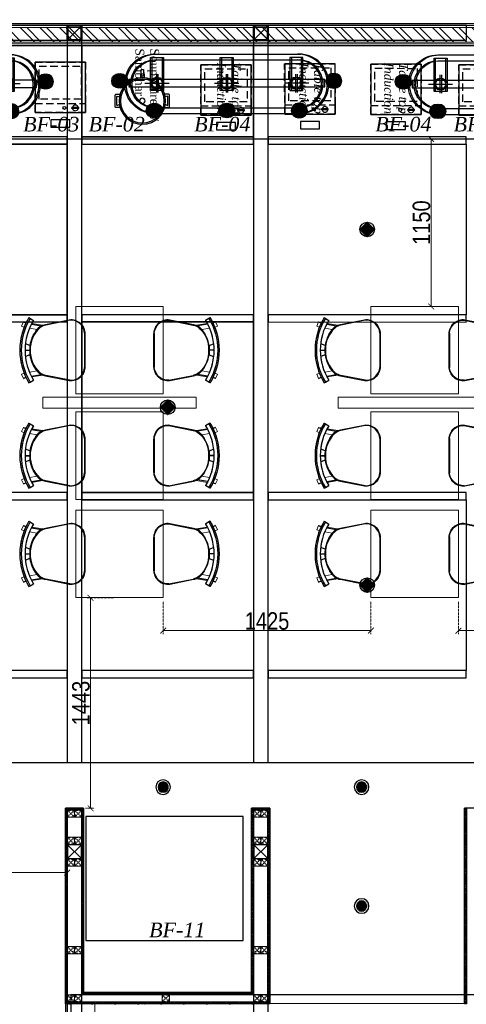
# Model space of a CAD drawing. Header units: millimetres. Extents: x -106827 to 92813, y -35754 to 7831.
# Tile 103 of 150: x -15377 to -12314, y -24677 to -17923. Entities that reach past the tile are written whole.
import ezdxf
from ezdxf.xclip import XClip

# ---------------------------------------------------------------- set-up
doc = ezdxf.new("R2010")
doc.units = ezdxf.units.MM
doc.header["$XCLIPFRAME"] = 2
doc.header["$PDMODE"] = 35
for name, pattern in [('General Arrangement Plan$0$( Hidden )', [0.375, 0.25, -0.125]), ('General Arrangement Plan$1$.5', [2, 0.5, -0.5, 0.5, -0.5]), ('General Arrangement Plan$1$CORES & SETBACK$0$HIDDEN', [0.375, 0.25, -0.125]), ('General Arrangement Plan$1$DASHED', [0.75, 0.5, -0.25])]:
    doc.linetypes.add(name, pattern=pattern)
for name, color, linetype in [('Ceiling Lights', 40, 'Continuous'), ('General Arrangement Plan$1$12-ply', 160, 'Continuous'), ('General Arrangement Plan$1$Equipment', 5, 'Continuous'), ('General Arrangement Plan$1$Equipment Name', 7, 'Continuous'), ('General Arrangement Plan$1$ID-LOOSE2', 8, 'Continuous'), ('IFF-35 HEAVY', 100, 'Continuous'), ('M-HVAC-INSULATION', 7, 'Continuous')]:
    doc.layers.add(name, color=color, linetype=linetype)
for name, color, linetype, lineweight in [('General Arrangement Plan$0$DIM', 7, 'Continuous', 13), ('General Arrangement Plan$0$TEXT', 7, 'Continuous', 5), ('General Arrangement Plan$1$01_WALL-INTERNAL', 250, 'Continuous', 13), ('General Arrangement Plan$1$A-HATCH', 15, 'Continuous', 0), ('General Arrangement Plan$1$A-PARTITION', 23, 'Continuous', 9), ('General Arrangement Plan$1$Finishes', 5, 'Continuous', 13), ('General Arrangement Plan$1$FURN', 252, 'Continuous', 5), ('General Arrangement Plan$1$MEI- EXISTING WALLS', 1, 'Continuous', 15), ('General Arrangement Plan$1$WALL NEW', 6, 'Continuous', 13)]:
    doc.layers.add(name, color=color, linetype=linetype, lineweight=lineweight)
doc.layers.add('General Arrangement Plan$1$MS', color=7, linetype='Continuous', lineweight=0, true_color=0x3c5977)
doc.styles.add('General Arrangement Plan$1$Standard', font='ARIALN.TTF')
doc.styles.add('General Arrangement Plan$1$style 2', font='arial.ttf', dxfattribs={"height": 25})
doc.styles.add('General Arrangement Plan$1$style12', font='BOOKOSI.TTF')
doc.dimstyles.new('General Arrangement Plan$1$TFS-Dim', dxfattribs={"dimtxt": 120, "dimasz": 40, "dimexe": 25, "dimexo": 25, "dimgap": 4.5, "dimtad": 1, "dimdec": 0, "dimzin": 0, "dimdsep": 46, "dimtxsty": 'General Arrangement Plan$1$Standard', "dimblk": 'General Arrangement Plan$1$_ArchTick', "dimcen": 0.09, "dimdle": 2, "dimclrd": 256, "dimclre": 8, "dimadec": 0, "dimazin": 0, "dimtfac": 1, "dimtdec": 0, "dimtofl": 0, "dimtmove": 1, "dimatfit": 3, "dimfxl": 1, "dimtolj": 1, "dimtzin": 0, "dimlwd": -1, "dimlwe": -1, "dimarcsym": 0})

# ---------------------------------------------------------------- blocks, each defined once
blk = doc.blocks.new('General Arrangement Plan$1$A$C6bc40300')
at = {"layer": 'General Arrangement Plan$1$Equipment'}
blk.add_line((-106.3, 143.5, 0), (-82.2, 157.9, 0), dxfattribs=at)
at = {"layer": 'General Arrangement Plan$1$Equipment', "elevation": 0}
blk.add_lwpolyline([(-1.6, 166.6), (9.6, 166.4), (13.7, 207.8, 0.435736), (10.5, 211.4), (-0.2, 211.6, 0.435736), (-3.6, 208.2)], format="xyb", close=True, dxfattribs=at)
blk.add_lwpolyline([(-94.8, 125.3), (-95.2, 125), (-108.3, 146.9, -0.414214), (-107.4, 150.5), (-87.8, 162.2, -0.414214), (-84.2, 161.3), (-71.3, 139.9)], format="xyb", dxfattribs=at)
at = {"layer": 'General Arrangement Plan$1$Equipment'}
for points in [[(-2.4, 183.9), (-6.6, 184), (-7.3, 156.9)], [(14.9, 156.3), (15.5, 183.5), (11.3, 183.6)]]:
    blk.add_lwpolyline(points, dxfattribs=at)
for points in [[(-151.5, -41.3), (-178.5, -40.6, -0.414214), (-183.7, -35.2), (-181.8, 44, -0.414214), (-176.4, 49.2), (-149.3, 48.5)], [(-155.7, -20.5), (-169.4, -26.5, -0.546975), (-173.1, -24), (-171.7, 32.8, -0.484342), (-168.4, 35.3), (-153.8, 31.5)], [(149.3, -48.5), (176.4, -49.2, 0.414214), (181.8, -44), (183.7, 35.2, 0.414214), (178.5, 40.6), (151.5, 41.3)], [(154.5, -28), (167.9, -34.6, 0.546975), (171.7, -32.3), (173.1, 24.5, 0.484342), (169.9, 27.1), (155.2, 24)]]:
    blk.add_lwpolyline(points, format="xyb", dxfattribs=at)
for radius in [157, 18.5]:
    blk.add_circle((0, 0), radius, dxfattribs=at)
at = {"layer": 'General Arrangement Plan$1$Equipment', "color": 252}
blk.add_circle((0, 0), 148.1, dxfattribs=at)
blk = doc.blocks.new('General Arrangement Plan$1$A$C39a67eb1')
at = {"layer": 'General Arrangement Plan$1$Equipment'}
for p, q in [((-312.4, 45.3), (-312.4, 90.7)), ((-312.4, 90.7), (-305.7, 90.7)), ((-305.7, 48.9), (-305.7, 90.7)), ((-305.7, 45.3), (-305.7, 90.7)), ((-312.4, 45.3), (-305.7, 45.3))]:
    blk.add_line(p, q, dxfattribs=at)
at = {"layer": 'General Arrangement Plan$1$Equipment', "linetype": 'General Arrangement Plan$1$DASHED', "ltscale": 100}
for points in [[(-340, -0.4), (-340, 339.6), (0, 340), (0, 0)], [(-340, -0.4), (-340, 339.6), (-278.7, 339.7), (-278.7, -0.3)], [(-250.8, 27.6), (-250.8, 311.8), (-27.8, 312.1), (-27.9, 27.8)]]:
    blk.add_lwpolyline(points, close=True, dxfattribs=at)
at = {"layer": 'General Arrangement Plan$1$Equipment'}
blk.add_lwpolyline([(0, -0.4), (0, 339.6), (-340, 339.6), (-340, -0.4)], close=True, dxfattribs=at)
blk.add_circle((-309.1, 141.3), 10.2, dxfattribs=at)
for start, end in [(100.1366, 259.96482), (280.1366, 79.96482)]:
    blk.add_arc((-309.1, 68), 19.1, start, end, dxfattribs=at)
blk = doc.blocks.new('General Arrangement Plan$1$A$C14e96dd0')
at = {"layer": 'General Arrangement Plan$1$Equipment'}
blk.add_lwpolyline([(-234, 50), (-106, 50), (-106, 100), (-234, 100)], close=True, dxfattribs=at)
at = {"layer": 'General Arrangement Plan$1$Equipment', "rotation": 270}
blk.add_blockref('General Arrangement Plan$1$A$C39a67eb1', (-339.6, -340), dxfattribs=at)
blk = doc.blocks.new('General Arrangement Plan$1$_ArchTick')
at = {"color": 0, "linetype": 'ByBlock', "const_width": 0.15}
blk.add_lwpolyline([(-0.5, -0.5), (0.5, 0.5)], dxfattribs=at)
blk = doc.blocks.new('*D259')
at = {"layer": 'Defpoints', "color": 0}
for p in [(6521.7, 7594.6), (6281, 6151.3), (6340.6, 6151.3)]:
    blk.add_point(p, dxfattribs=at)
at = {"layer": 'General Arrangement Plan$0$DIM', "color": 8, "linetype": 'General Arrangement Plan$0$( Hidden )'}
for p, q in [((6496.7, 7594.6), (6315.6, 7594.6)), ((6306, 6151.3), (6365.6, 6151.3))]:
    blk.add_line(p, q, dxfattribs=at)
at = {"layer": 'General Arrangement Plan$0$DIM', "color": 8}
blk.add_line((6340.6, 7596.6), (6340.6, 6149.3), dxfattribs=at)
at = {"layer": 'General Arrangement Plan$0$DIM', "color": 8, "xscale": 40, "yscale": 40, "zscale": 40}
for p, rotation in [((6340.6, 7594.6), 90), ((6340.6, 6151.3), 270)]:
    blk.add_blockref('General Arrangement Plan$1$_ArchTick', p, dxfattribs=dict(at, rotation=rotation))
at = {"layer": 'General Arrangement Plan$0$DIM', "color": 0, "insert": (6274.9, 6873), "char_height": 120, "attachment_point": 5, "rotation": 90, "style": 'General Arrangement Plan$1$Standard'}
blk.add_mtext('\\A1;1443', dxfattribs=at)
blk = doc.blocks.new('*D260')
at = {"layer": 'Defpoints', "color": 0}
for p in [(6838.7, 7596.6), (8263.7, 7596.6), (8263.7, 7369.8)]:
    blk.add_point(p, dxfattribs=at)
at = {"layer": 'General Arrangement Plan$0$DIM', "color": 8, "linetype": 'General Arrangement Plan$0$( Hidden )'}
for p, q in [((6838.7, 7571.6), (6838.7, 7344.8)), ((8263.7, 7571.6), (8263.7, 7344.8))]:
    blk.add_line(p, q, dxfattribs=at)
at = {"layer": 'General Arrangement Plan$0$DIM', "color": 8}
blk.add_line((6836.7, 7369.8), (8265.7, 7369.8), dxfattribs=at)
at = {"layer": 'General Arrangement Plan$0$DIM', "color": 8, "xscale": 40, "yscale": 40, "zscale": 40, "rotation": 180}
blk.add_blockref('General Arrangement Plan$1$_ArchTick', (6838.7, 7369.8), dxfattribs=at)
at = {"layer": 'General Arrangement Plan$0$DIM', "color": 8, "xscale": 40, "yscale": 40, "zscale": 40}
blk.add_blockref('General Arrangement Plan$1$_ArchTick', (8263.7, 7369.8), dxfattribs=at)
at = {"layer": 'General Arrangement Plan$0$DIM', "color": 0, "insert": (7551.2, 7435.5), "char_height": 120, "attachment_point": 5, "style": 'General Arrangement Plan$1$Standard'}
blk.add_mtext('\\A1;1425', dxfattribs=at)
blk = doc.blocks.new('*D270')
at = {"layer": 'Defpoints', "color": 0}
for p in [(8863.7, 7596.6), (10288.7, 7596.6), (10288.7, 7369.8)]:
    blk.add_point(p, dxfattribs=at)
at = {"layer": 'General Arrangement Plan$0$DIM', "color": 8, "linetype": 'General Arrangement Plan$0$( Hidden )'}
for p, q in [((8863.7, 7571.6), (8863.7, 7344.8)), ((10288.7, 7571.6), (10288.7, 7344.8))]:
    blk.add_line(p, q, dxfattribs=at)
at = {"layer": 'General Arrangement Plan$0$DIM', "color": 8}
blk.add_line((8861.7, 7369.8), (10290.7, 7369.8), dxfattribs=at)
at = {"layer": 'General Arrangement Plan$0$DIM', "color": 8, "xscale": 40, "yscale": 40, "zscale": 40, "rotation": 180}
blk.add_blockref('General Arrangement Plan$1$_ArchTick', (8863.7, 7369.8), dxfattribs=at)
at = {"layer": 'General Arrangement Plan$0$DIM', "color": 8, "xscale": 40, "yscale": 40, "zscale": 40}
blk.add_blockref('General Arrangement Plan$1$_ArchTick', (10288.7, 7369.8), dxfattribs=at)
at = {"layer": 'General Arrangement Plan$0$DIM', "color": 0, "insert": (9576.2, 7435.5), "char_height": 120, "attachment_point": 5, "style": 'General Arrangement Plan$1$Standard'}
blk.add_mtext('\\A1;1425', dxfattribs=at)
blk = doc.blocks.new('General Arrangement Plan$1$A$C180F00E5')
at = {"layer": 'General Arrangement Plan$1$ID-LOOSE2', "ltscale": 0.05}
for p, q in [((0.0334, 0.4698), (0.0422, 0.4499)), ((0.2137, 0.42), (0.2013, 0.454)), ((0.249, 0.4567), (0.249, 0.4217)), ((0.249, 0.4567), (0.249, 0.4217)), ((0.249, 0.4567), (0.249, 0.4217)), ((0.249, 0.4567), (0.249, 0.4217)), ((0.251, 0.4567), (0.251, 0.4217)), ((0.251, 0.4567), (0.251, 0.4217)), ((0.251, 0.4567), (0.251, 0.4217)), ((0.251, 0.4567), (0.251, 0.4217)), ((0.2863, 0.42), (0.2987, 0.454)), ((0.4666, 0.4698), (0.4578, 0.4499)), ((0, 0.4273), (0.0056, 0.4182)), ((0.0056, 0.4182), (0.0211, 0.3926)), ((0.0505, 0.4078), (0.0635, 0.3317)), ((0.4495, 0.4078), (0.4365, 0.3317)), ((0.4944, 0.4182), (0.4789, 0.3926)), ((0.5, 0.4273), (0.4944, 0.4182)), ((0.0191, 0.1124), (0.0568, 0.2987)), ((0.4809, 0.1124), (0.4432, 0.2987)), ((0.3817, 0), (0.1183, 0))]:
    blk.add_line(p, q, dxfattribs=at)
for centre, radius, start, end in [((0.25, 0.0159), 0.4814, 90, 121.28449), ((0.25, 0.0159), 0.4707, 58.71551, 121.28449), ((0.25, 0.0159), 0.4408, 90, 121.28449), ((0.25, 0.0159), 0.4814, 58.71551, 90), ((0.25, 0.0159), 0.4408, 58.71551, 90), ((0.2398, 0.2036), 0.2135, 87.23561, 138.47852), ((0.24, 0.1996), 0.2218, 87.41714, 96.81269), ((0.2602, 0.2036), 0.2135, 41.52148, 92.76439), ((0.2602, 0.2036), 0.2135, 92.74717, 92.76439), ((0.26, 0.1996), 0.2218, 83.18731, 92.58286), ((0.2398, 0.2036), 0.2135, 87.23561, 87.25283), ((0.1548, 0.2789), 0.1, 138.47852, 168.5607), ((0.1674, 0.2748), 0.1186, 130.11406, 157.41379), ((0.3326, 0.2748), 0.1186, 22.58621, 49.88594), ((0.3452, 0.2789), 0.1, 11.4393, 41.52148), ((0.1266, 0.1074), 0.1077, 177.31777, 265.55014), ((0.3734, 0.1074), 0.1077, 274.44986, 2.68223)]:
    blk.add_arc(centre, radius, start, end, dxfattribs=at)
blk = doc.blocks.new('General Arrangement Plan$1$ghg')
at = {"layer": 'General Arrangement Plan$1$FURN', "ltscale": 1000}
for points in [[(4414156.4, -494204.2), (4414156.4, -493980.8, -0.451699), (4414267.2, -493883.2), (4414430.3, -493915.5, -0.04991), (4414447.4, -493920.7), (4414524, -493909.1, 0.015491), (4414512, -493887.8), (4414543, -493869), (4414543, -493869, -0.022121), (4414561.3, -493902.3), (4414581, -493898.8), (4414593.7, -493927.4), (4414575.9, -493935.3, -0.093712), (4414575.9, -493935.3, -0.189086), (4414575.9, -494249.7), (4414593.7, -494257.6), (4414581, -494286.2), (4414561.3, -494282.7, -0.022121), (4414543, -494316.1), (4414543, -494316.1), (4414512, -494297.2, 0.015491), (4414524, -494275.9), (4414447.4, -494264.3, -0.04991), (4414430.3, -494269.5), (4414267.2, -494301.8, -0.451699), (4414156.4, -494204.2)], [(4414566.9, -494048.9), (4414536.4, -494060, 0.145154), (4414487.7, -493950.3), (4414539.2, -493941.6, -0.070666), (4414566.9, -494048.9)], [(4414566.9, -494136.1), (4414536.4, -494125, -0.145154), (4414487.7, -494234.7), (4414539.2, -494243.5, 0.070666), (4414566.9, -494136.1)]]:
    blk.add_lwpolyline(points, format="xyb", close=True, dxfattribs=at)
at = {"layer": 'General Arrangement Plan$1$FURN', "ltscale": 1000, "xscale": 894.2026233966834, "yscale": 894.2026233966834, "zscale": 894.2026233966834, "rotation": 270}
blk.add_blockref('General Arrangement Plan$1$A$C180F00E5', (4414160.9, -493869), dxfattribs=at)
blk = doc.blocks.new('*D272')
at = {"layer": 'Defpoints', "color": 0}
for p in [(8563.7, 10743.6), (8676.4, 10743.6), (8563.7, 9593.6)]:
    blk.add_point(p, dxfattribs=at)
at = {"layer": 'General Arrangement Plan$0$DIM', "color": 8, "linetype": 'General Arrangement Plan$0$( Hidden )'}
for p, q in [((8588.7, 10743.6), (8701.4, 10743.6)), ((8588.7, 9593.6), (8701.4, 9593.6))]:
    blk.add_line(p, q, dxfattribs=at)
at = {"layer": 'General Arrangement Plan$0$DIM', "color": 8}
blk.add_line((8676.4, 9591.6), (8676.4, 10745.6), dxfattribs=at)
at = {"layer": 'General Arrangement Plan$0$DIM', "color": 8, "xscale": 40, "yscale": 40, "zscale": 40}
for p, rotation in [((8676.4, 10743.6), 90), ((8676.4, 9593.6), 270)]:
    blk.add_blockref('General Arrangement Plan$1$_ArchTick', p, dxfattribs=dict(at, rotation=rotation))
at = {"layer": 'General Arrangement Plan$0$DIM', "color": 0, "insert": (8610.6, 10168.6), "char_height": 120, "attachment_point": 5, "rotation": 90, "style": 'General Arrangement Plan$1$Standard'}
blk.add_mtext('\\A1;1150', dxfattribs=at)
blk = doc.blocks.new('*U277')
at = {"layer": 'General Arrangement Plan$1$A-HATCH', "lineweight": -2, "true_color": 0x939598}
h = blk.add_hatch(dxfattribs=at)
h.set_pattern_fill('ANSI32', color=252, scale=0.4)
h.set_pattern_definition([(45, (-520.4093, 0), (-2.694077, 2.694077), []), (45, (-518.6132, 0), (-2.694077, 2.694077), [])])
h.paths.add_polyline_path([(-346.02, 5), (-120.06, 5), (-120.06, 1), (-346.02, 1)])
at = {"layer": 'General Arrangement Plan$1$Finishes'}
blk.add_lwpolyline([(-347.02, 6), (-119.06, 6), (-119.06, 0), (-347.02, 0)], close=True, dxfattribs=at)
at = {"layer": 'General Arrangement Plan$1$WALL NEW'}
for points in [[(-346.52, 5.5), (-119.56, 5.5), (-119.56, 0.5), (-346.52, 0.5)], [(-346.02, 5), (-120.06, 5), (-120.06, 1), (-346.02, 1)]]:
    blk.add_lwpolyline(points, close=True, dxfattribs=at)
blk = doc.blocks.new('*D253')
at = {"layer": 'Defpoints', "color": 0}
for p in [(6181, 6151.3), (4837.1, 6094.2), (4837.1, 5710.7)]:
    blk.add_point(p, dxfattribs=at)
at = {"layer": 'General Arrangement Plan$0$DIM', "color": 8, "linetype": 'General Arrangement Plan$0$( Hidden )'}
for p, q in [((6181, 6126.3), (6181, 5685.7)), ((4837.1, 6069.2), (4837.1, 5685.7))]:
    blk.add_line(p, q, dxfattribs=at)
at = {"layer": 'General Arrangement Plan$0$DIM', "color": 8}
blk.add_line((6183, 5710.7), (4835.1, 5710.7), dxfattribs=at)
at = {"layer": 'General Arrangement Plan$0$DIM', "color": 8, "xscale": 40, "yscale": 40, "zscale": 40, "rotation": 180}
blk.add_blockref('General Arrangement Plan$1$_ArchTick', (4837.1, 5710.7), dxfattribs=at)
at = {"layer": 'General Arrangement Plan$0$DIM', "color": 8, "xscale": 40, "yscale": 40, "zscale": 40}
blk.add_blockref('General Arrangement Plan$1$_ArchTick', (6181, 5710.7), dxfattribs=at)
at = {"layer": 'General Arrangement Plan$0$DIM', "color": 0, "insert": (5509, 5776.5), "char_height": 120, "attachment_point": 5, "style": 'General Arrangement Plan$1$Standard'}
blk.add_mtext('\\A1;1344', dxfattribs=at)
blk = doc.blocks.new('General Arrangement Plan$1$A$C0642dd72')
at = {"layer": 'General Arrangement Plan$1$MS', "ltscale": 10}
for p, q in [((5980.3, 10397), (6080.3, 10497)), ((6080.3, 10397), (5980.3, 10497)), ((7257.4, 10397), (7357.4, 10497)), ((7357.4, 10397), (7257.4, 10497)), ((5980.3, 4780), (6080.3, 4880)), ((6080.3, 4780), (5980.3, 4880)), ((7257.4, 4780), (7357.4, 4880)), ((7357.4, 4780), (7257.4, 4880))]:
    blk.add_line(p, q, dxfattribs=at)
for points in [[(5980.3, 10397), (6080.3, 10397), (6080.3, 10497), (5980.3, 10497)], [(5984.3, 10401), (6076.3, 10401), (6076.3, 10493), (5984.3, 10493)], [(7257.4, 10397), (7357.4, 10397), (7357.4, 10497), (7257.4, 10497)], [(7261.4, 10401), (7353.4, 10401), (7353.4, 10493), (7261.4, 10493)], [(5980.3, 4780), (6080.3, 4780), (6080.3, 4880), (5980.3, 4880)], [(5984.3, 4784), (6076.3, 4784), (6076.3, 4876), (5984.3, 4876)], [(7257.4, 4780), (7357.4, 4780), (7357.4, 4880), (7257.4, 4880)], [(7261.4, 4784), (7353.4, 4784), (7353.4, 4876), (7261.4, 4876)]]:
    blk.add_lwpolyline(points, close=True, dxfattribs=at)
blk = doc.blocks.new('*U247')
at = {"layer": 'General Arrangement Plan$1$12-ply', "true_color": 0x939598}
h = blk.add_hatch(dxfattribs=at)
h.set_pattern_fill('ANSI35', color=252, scale=2.5, angle=180)
h.set_pattern_definition([(225, (0, 5489.046), (11.22532015, -11.22532015), []), (225, (-11.225, 5489.046), (11.22532015, -11.22532015), [19.84375, -3.96875, 0, -3.96875])])
h.paths.add_polyline_path([(2694431.8, -800693.2), (2694419.8, -800693.2), (2694419.8, -802033.7), (2694431.8, -802033.7)])
at = {"layer": 'General Arrangement Plan$1$12-ply'}
blk.add_lwpolyline([(2694419.8, -800693.2), (2694431.8, -800693.2), (2694431.8, -802033.7), (2694419.8, -802033.7)], close=True, dxfattribs=at)
blk = doc.blocks.new('General Arrangement Plan$1$A$C25013FFA')
at = {"layer": 'General Arrangement Plan$1$MS', "linetype": 'General Arrangement Plan$1$CORES & SETBACK$0$HIDDEN', "ltscale": 25}
for p, q in [((-9, 60), (35, 16)), ((35, 60), (-9, 16))]:
    blk.add_line(p, q, dxfattribs=at)
at = {"layer": 'General Arrangement Plan$1$MS', "ltscale": 25}
blk.add_lwpolyline([(-12, 13), (38, 13), (38, 63), (-12, 63)], close=True, dxfattribs=at)
blk.add_lwpolyline([(-12, 13), (38, 13), (38, 63), (-12, 63)], close=True, dxfattribs=at)
at = {"layer": 'General Arrangement Plan$1$MS', "linetype": 'General Arrangement Plan$1$.5', "ltscale": 25}
blk.add_lwpolyline([(-9, 16), (35, 16), (35, 60), (-9, 60)], close=True, dxfattribs=at)
blk = doc.blocks.new('*U245')
at = {"layer": 'General Arrangement Plan$1$12-ply', "true_color": 0x939598}
h = blk.add_hatch(dxfattribs=at)
h.set_pattern_fill('ANSI35', color=252, scale=2.5, angle=180)
h.set_pattern_definition([(225, (0, 6692.969), (11.22532015, -11.22532015), []), (225, (-11.225, 6692.969), (11.22532015, -11.22532015), [19.84375, -3.96875, 0, -3.96875])])
h.paths.add_polyline_path([(2694431.8, -800711.5), (2694419.8, -800711.5), (2694419.8, -800811.5), (2694431.8, -800811.5)])
at = {"layer": 'General Arrangement Plan$1$12-ply'}
blk.add_lwpolyline([(2694419.8, -800711.5), (2694431.8, -800711.5), (2694431.8, -800811.5), (2694419.8, -800811.5)], close=True, dxfattribs=at)
blk = doc.blocks.new('*U246')
at = {"layer": 'General Arrangement Plan$1$12-ply', "true_color": 0x939598}
h = blk.add_hatch(dxfattribs=at)
h.set_pattern_fill('ANSI35', color=252, scale=2.5, angle=180)
h.set_pattern_definition([(225, (0, 5416.519), (11.22532015, -11.22532015), []), (225, (-11.225, 5416.519), (11.22532015, -11.22532015), [19.84375, -3.96875, 0, -3.96875])])
h.paths.add_polyline_path([(2694431.8, -800711.5), (2694419.8, -800711.5), (2694419.8, -802087.9), (2694431.8, -802087.9)])
at = {"layer": 'General Arrangement Plan$1$12-ply'}
blk.add_lwpolyline([(2694419.8, -800711.5), (2694431.8, -800711.5), (2694431.8, -802087.9), (2694419.8, -802087.9)], close=True, dxfattribs=at)
blk = doc.blocks.new('*U248')
at = {"layer": 'General Arrangement Plan$1$12-ply', "true_color": 0x939598}
h = blk.add_hatch(dxfattribs=at)
h.set_pattern_fill('ANSI35', color=252, scale=2.5, angle=180)
h.set_pattern_definition([(225, (0, 5290.512), (11.22532015, -11.22532015), []), (225, (-11.225, 5290.512), (11.22532015, -11.22532015), [19.84375, -3.96875, 0, -3.96875])])
h.paths.add_polyline_path([(2694431.8, -800886.5), (2694419.8, -800886.5), (2694419.8, -802038.9), (2694431.8, -802038.9)])
at = {"layer": 'General Arrangement Plan$1$12-ply'}
blk.add_lwpolyline([(2694419.8, -800886.5), (2694431.8, -800886.5), (2694431.8, -802038.9), (2694419.8, -802038.9)], close=True, dxfattribs=at)
blk = doc.blocks.new('*U239')
at = {"layer": 'General Arrangement Plan$1$12-ply', "true_color": 0x939598}
h = blk.add_hatch(dxfattribs=at)
h.set_pattern_fill('ANSI35', color=252, scale=2.5, angle=180)
h.set_pattern_definition([(225, (0, 5423.979), (11.22532015, -11.22532015), []), (225, (-11.225, 5423.979), (11.22532015, -11.22532015), [19.84375, -3.96875, 0, -3.96875])])
h.paths.add_polyline_path([(2694431.8, -800758.2), (2694419.8, -800758.2), (2694419.8, -802033.7), (2694431.8, -802033.7)])
at = {"layer": 'General Arrangement Plan$1$12-ply'}
blk.add_lwpolyline([(2694419.8, -800758.2), (2694431.8, -800758.2), (2694431.8, -802033.7), (2694419.8, -802033.7)], close=True, dxfattribs=at)
blk = doc.blocks.new('*U240')
at = {"layer": 'General Arrangement Plan$1$12-ply', "true_color": 0x939598}
h = blk.add_hatch(dxfattribs=at)
h.set_pattern_fill('ANSI35', color=252, scale=2.5, angle=180)
h.set_pattern_definition([(225, (0, 5423.985), (11.22532015, -11.22532015), []), (225, (-11.225, 5423.985), (11.22532015, -11.22532015), [19.84375, -3.96875, 0, -3.96875])])
h.paths.add_polyline_path([(2694431.8, -800758.2), (2694419.8, -800758.2), (2694419.8, -802033.7), (2694431.8, -802033.7)])
at = {"layer": 'General Arrangement Plan$1$12-ply'}
blk.add_lwpolyline([(2694419.8, -800758.2), (2694431.8, -800758.2), (2694431.8, -802033.7), (2694419.8, -802033.7)], close=True, dxfattribs=at)
blk = doc.blocks.new('*U219')
at = {"layer": 'General Arrangement Plan$1$12-ply', "true_color": 0x939598}
h = blk.add_hatch(dxfattribs=at)
h.set_pattern_fill('ANSI35', color=252, scale=2.5, angle=180)
h.set_pattern_definition([(225, (0, 6716.975), (11.22532015, -11.22532015), []), (225, (-11.225, 6716.975), (11.22532015, -11.22532015), [19.84375, -3.96875, 0, -3.96875])])
h.paths.add_polyline_path([(2694431.8, -800699.5), (2694419.8, -800699.5), (2694419.8, -800799.5), (2694431.8, -800799.5)])
at = {"layer": 'General Arrangement Plan$1$12-ply'}
blk.add_lwpolyline([(2694419.8, -800699.5), (2694431.8, -800699.5), (2694431.8, -800799.5), (2694419.8, -800799.5)], close=True, dxfattribs=at)
blk = doc.blocks.new('A$C9c8b9009')
at = {"layer": 'Ceiling Lights'}
h = blk.add_hatch(dxfattribs=at)
h.set_pattern_fill('ANGLE')
h.set_pattern_definition([(0, (-695837.934, -116287.4574), (0, 6.985), [5.08, -1.905]), (90, (-695837.934, -116287.4574), (-6.985, 4e-16), [5.08, -1.905])])
edge = h.paths.add_edge_path()
edge.add_arc((35, 35), 35, 0, 360)
for radius in [50, 35]:
    blk.add_circle((35, 35), radius, dxfattribs=at)
blk = doc.blocks.new('A$C03659140')
at = {"ltscale": 10}
for p, q in [((5980.3, 10397), (6080.3, 10497)), ((6080.3, 10397), (5980.3, 10497)), ((7257.6, 10397), (7357.6, 10497)), ((7357.6, 10397), (7257.6, 10497))]:
    blk.add_line(p, q, dxfattribs=at)
at = {"color": 3, "ltscale": 10}
for points in [[(4360.4, 10397), (5980.3, 10397), (5980.3, 10497), (4360.4, 10497)], [(6080.3, 10397), (7257.6, 10397), (7257.6, 10497), (6080.3, 10497)], [(7357.6, 10397), (8717.5, 10397), (8717.5, 10497), (7357.6, 10497)], [(6080.3, 5442.6), (6080.3, 10397), (5980.3, 10397), (5980.3, 5442.6)], [(7357.6, 5442.6), (7357.6, 10397), (7257.6, 10397), (7257.6, 5442.6)], [(6080.3, 100.3), (6080.3, 5127.4), (5980.3, 5127.4), (5980.3, 100.3)], [(7357.6, 100.3), (7357.6, 5127.4), (7257.6, 5127.4), (7257.6, 100.3)]]:
    blk.add_lwpolyline(points, close=True, dxfattribs=at)
at = {"color": 4, "ltscale": 10}
for points in [[(5980.3, 10397), (6080.3, 10397), (6080.3, 10497), (5980.3, 10497)], [(5984.3, 10401), (6076.3, 10401), (6076.3, 10493), (5984.3, 10493)], [(7257.6, 10397), (7357.6, 10397), (7357.6, 10497), (7257.6, 10497)], [(7261.6, 10401), (7353.6, 10401), (7353.6, 10493), (7261.6, 10493)]]:
    blk.add_lwpolyline(points, close=True, dxfattribs=at)
at = {"color": 30, "ltscale": 10}
for points in [[(4360.2, 9683.3), (5979.9, 9683.2), (5979.9, 9733.2), (4360.2, 9733.3)], [(6079.9, 9683.3), (7257.5, 9683.2), (7257.5, 9733.2), (6079.9, 9733.3)], [(7357.5, 9683.2), (8717.1, 9683.1), (8717.1, 9733.1), (7357.5, 9733.2)], [(4360.2, 8463.3), (5979.9, 8463.2), (5979.9, 8513.2), (4360.2, 8513.3)], [(6079.9, 8463.3), (7257.5, 8463.2), (7257.5, 8513.2), (6079.9, 8513.3)], [(7357.5, 8463.2), (8717.1, 8463.1), (8717.1, 8513.1), (7357.5, 8513.2)], [(4360.2, 7243.3), (5979.9, 7243.2), (5979.9, 7293.2), (4360.2, 7293.3)], [(6079.9, 7243.3), (7257.5, 7243.2), (7257.5, 7293.2), (6079.9, 7293.3)], [(7357.5, 7243.2), (8717.1, 7243.1), (8717.1, 7293.1), (7357.5, 7293.2)], [(4360.2, 6023.3), (5979.9, 6023.2), (5979.9, 6073.2), (4360.2, 6073.3)], [(6079.9, 6023.3), (7257.5, 6023.2), (7257.5, 6073.2), (6079.9, 6073.3)], [(7357.5, 6023.2), (8717.1, 6023.1), (8717.1, 6073.1), (7357.5, 6073.2)]]:
    blk.add_lwpolyline(points, close=True, dxfattribs=at)
blk = doc.blocks.new('A$C00406DD7')
at = {"layer": 'Ceiling Lights'}
for p, q in [((176.6, -39.5), (176.6, 115.9)), ((113.4, 39.5), (239.9, 39.5))]:
    blk.add_line(p, q, dxfattribs=at)
blk.add_lwpolyline([(0, 79), (226.7, 79), (226.7, 0), (0, 0)], close=True, dxfattribs=at)
blk.add_circle((176.6, 39.5), 39.5, dxfattribs=at)
blk = doc.blocks.new('A$C57e23cd8')
at = {"layer": 'M-HVAC-INSULATION', "true_color": 0xfecc66}
h = blk.add_hatch(dxfattribs=at)
h.set_pattern_fill('ANGLE', color=31, scale=0.464621)
h.set_pattern_definition([(0, (-324784.0254, -59082.1862), (0, 3.24537843), [2.36027522, -0.885103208]), (90, (-324784.0254, -59082.1862), (-3.24537843, 2e-16), [2.36027522, -0.885103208])])
edge = h.paths.add_edge_path()
edge.add_arc((50, 50), 37.1, 0, 360)
at = {"color": 7}
for radius in [50, 44.1, 37.1]:
    blk.add_circle((50, 50), radius, dxfattribs=at)
blk = doc.blocks.new('A$C6cef175b')
at = {"layer": 'Ceiling Lights', "color": 31, "true_color": 0xfecc66}
for points in [[(293.2, 29, -1), (293.2, 436.8, -1)], [(1275.5, 29, 1), (1275.5, 436.8, 1)], [(293.2, 69, -1), (293.2, 396.8)], [(1275.5, 69, 1), (1275.5, 396.8)]]:
    blk.add_lwpolyline(points, format="xyb", dxfattribs=at)
for points in [[(293.2, 436.8), (1287.1, 436.8)], [(293.2, 396.8), (1287.1, 396.8)], [(293.2, 69), (1287.1, 69)], [(293.2, 29), (1287.1, 29)]]:
    blk.add_lwpolyline(points, dxfattribs=at)
at = {"layer": 'Ceiling Lights', "color": 6, "ltscale": 0.2}
blk.add_lwpolyline([(117, 262), (117, 212), (1451.3, 212), (1451.3, 262)], close=True, dxfattribs=at)
at = {"layer": 'Ceiling Lights', "color": 6, "ltscale": 0.2, "rotation": 270}
for p in [(267, 413.7), (744.7, 413.7)]:
    blk.add_blockref('A$C00406DD7', p, dxfattribs=at)
at = {"layer": 'Ceiling Lights', "color": 6, "ltscale": 0.2, "xscale": -1, "rotation": 90}
blk.add_blockref('A$C00406DD7', (1301.3, 413.7), dxfattribs=at)
at = {"layer": 'Ceiling Lights', "color": 7}
for p in [(0, 203.2), (237.1, 0), (734.3, 0)]:
    blk.add_blockref('A$C57e23cd8', p, dxfattribs=at)
at = {"layer": 'Ceiling Lights', "color": 7, "xscale": -1}
for p in [(1568.6, 203.2), (1331.6, 0)]:
    blk.add_blockref('A$C57e23cd8', p, dxfattribs=at)
blk = doc.blocks.new('A$C4fb0ab4b')
at = {"layer": 'Ceiling Lights'}
h = blk.add_hatch(dxfattribs=at)
h.set_pattern_fill('ANGLE', color=5)
h.set_pattern_definition([(0, (-41627.778, -2280.936), (0, 6.985), [5.08, -1.905]), (90, (-41627.778, -2280.936), (-6.985, 4e-16), [5.08, -1.905])])
h.paths.add_polyline_path([(50, 100), (100, 50), (50, 0), (0, 50)])
blk.add_lwpolyline([(50, 100), (100, 50), (50, 0), (0, 50), (50, 100)], dxfattribs=at)
blk.add_circle((50, 50), 50, dxfattribs=at)
blk = doc.blocks.new('General Arrangement Plan')
at = {"layer": 'General Arrangement Plan$1$A-PARTITION', "ltscale": 10}
for points in [[(7063.8, 8970.6), (7063.8, 8895.6), (6013.6, 8895.6), (6013.6, 8970.6)], [(9088.8, 8970.6), (9088.8, 8895.6), (8038.6, 8895.6), (8038.6, 8970.6)]]:
    blk.add_lwpolyline(points, close=True, dxfattribs=at)
at = {"layer": 'General Arrangement Plan$1$Equipment', "color": 32, "ltscale": 0.2}
blk.add_lwpolyline([(4407.7, 10743.6), (10108.5, 10743.6), (10108.5, 11382.6), (4407.7, 11382.6)], close=True, dxfattribs=at)
at = {"layer": 'General Arrangement Plan$1$Equipment'}
blk.add_lwpolyline([(7387.4, 5244.4), (7387.4, 6094.2), (6307.4, 6094.2), (6307.4, 5244.4)], close=True, dxfattribs=at)
at = {"layer": 'General Arrangement Plan$1$FURN', "color": 7}
for points in [[(6238.7, 8993.6), (6238.7, 9593.6), (6838.7, 9593.6), (6838.7, 8993.6)], [(8263.7, 8993.6), (8263.7, 9593.6), (8863.7, 9593.6), (8863.7, 8993.6)], [(6238.7, 8270.6), (6238.7, 8870.6), (6838.7, 8870.6), (6838.7, 8270.6)], [(8263.7, 8270.6), (8263.7, 8870.6), (8863.7, 8870.6), (8863.7, 8270.6)], [(6238.7, 7596.6), (6238.7, 8196.6), (6838.7, 8196.6), (6838.7, 7596.6)], [(8263.7, 7596.6), (8263.7, 8196.6), (8863.7, 8196.6), (8863.7, 7596.6)]]:
    blk.add_lwpolyline(points, close=True, dxfattribs=at)
at = {"layer": 'General Arrangement Plan$1$FURN'}
blk.add_lwpolyline([(6168.8, 4871.8), (6168.8, 972), (6368.8, 972), (6368.8, 4810.7), (6168.8, 4810.7)], dxfattribs=at)
at = {"layer": 'General Arrangement Plan$1$MEI- EXISTING WALLS', "color": 252, "true_color": 0x939598}
for p, q in [((6181, 6151.3), (6181, 4867.7)), ((6281, 6151.3), (6206, 6151.3)), ((7532.4, 6151.3), (7457.4, 6151.3)), ((6281, 4948.9), (6281, 6132.9)), ((7457.4, 4948.9), (7457.4, 6132.9))]:
    blk.add_line(p, q, dxfattribs=at)
at = {"layer": 'General Arrangement Plan$1$01_WALL-INTERNAL', "xscale": -25, "yscale": 25, "zscale": 25, "rotation": 180}
blk.add_blockref('*U277', (13084.9, 11532.6), dxfattribs=at)
at = {"layer": 'General Arrangement Plan$1$12-ply'}
for name, p in [('*U247', (-2688250.9, 806844.4)), ('*U240', (-2688138.9, 806909.5)), ('*U239', (-2686974.4, 806909.5)), ('*U247', (-2686862.4, 806844.4)), ('*U247', (-2685513.7, 806844.4, -0.1))]:
    blk.add_blockref(name, p, dxfattribs=at)
at = {"layer": 'General Arrangement Plan$1$12-ply', "rotation": 90}
for name, p in [('*U245', (-794530.5, -2688280.6)), ('*U219', (-793242, -2688280.6)), ('*U248', (-794593.5, -2689544.1, -0.1)), ('*U246', (-794530.5, -2689609.2, -0.1))]:
    blk.add_blockref(name, p, dxfattribs=at)
at = {"layer": 'General Arrangement Plan$1$Equipment', "xscale": 1.016002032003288, "yscale": 1.016002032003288, "zscale": 1.016002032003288, "rotation": 180}
for p in [(5960.1, 10924.2), (7097, 10906.5), (7672.1, 10913.5), (8262.9, 10910), (8866.4, 10906.5)]:
    blk.add_blockref('General Arrangement Plan$1$A$C14e96dd0', p, dxfattribs=at)
at = {"layer": 'General Arrangement Plan$1$Equipment', "ltscale": 50, "xscale": -1.016002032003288, "yscale": 1.016002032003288, "zscale": 1.016002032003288, "rotation": 358.6142291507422}
blk.add_blockref('General Arrangement Plan$1$A$C6bc40300', (6695.9, 11003.6), dxfattribs=at)
at = {"layer": 'General Arrangement Plan$1$FURN', "rotation": 180}
for p in [(4420460.8, -484798.9), (4422485.8, -484798.9), (4420460.8, -485521.9), (4422485.8, -485521.9), (4420460.8, -486195.9), (4422485.8, -486195.9)]:
    blk.add_blockref('General Arrangement Plan$1$ghg', p, dxfattribs=at)
at = {"layer": 'General Arrangement Plan$1$FURN', "xscale": -1, "rotation": 180}
for p in [(-4407383.4, -484798.9), (-4405358.4, -484798.9), (-4407383.4, -485521.9), (-4405358.4, -485521.9), (-4407383.4, -486195.9), (-4405358.4, -486195.9)]:
    blk.add_blockref('General Arrangement Plan$1$ghg', p, dxfattribs=at)
at = {"layer": 'General Arrangement Plan$1$MS', "ltscale": 10}
blk.add_blockref('General Arrangement Plan$1$A$C0642dd72', (200.7, 1023.9), dxfattribs=at)
at = {"layer": 'General Arrangement Plan$1$MS', "ltscale": 25}
for p in [(6193, 6076.3), (6243, 6076.3), (6193, 5890.8), (6243, 5890.8)]:
    blk.add_blockref('General Arrangement Plan$1$A$C25013FFA', p, dxfattribs=at)
at = {"layer": 'General Arrangement Plan$1$MS', "ltscale": 25, "xscale": -1, "rotation": 180}
for p in [(7469.4, 6152.3), (7519.4, 6152.3), (7469.4, 5966.8), (7519.4, 5966.8), (6193, 5816.8), (6243, 5816.8), (7469.4, 5816.8), (7519.4, 5816.8), (6193, 5216.8), (6243, 5216.8), (7469.4, 5216.8), (7519.4, 5216.8), (6193, 4885.7, -0.1), (6243, 4885.7, -0.1), (6843, 4885.7, -0.1), (7469.4, 4885.7, -0.1), (7519.4, 4885.7, -0.1)]:
    blk.add_blockref('General Arrangement Plan$1$A$C25013FFA', p, dxfattribs=at)
at = {"layer": 'General Arrangement Plan$0$TEXT', "color": 1, "char_height": 100, "attachment_point": 7, "style": 'General Arrangement Plan$1$Standard'}
for s, insert in [('{\\fTimes New Roman|b0|i1|c0|p18;BF-03}', (5877.8, 10792.6)), ('{\\fTimes New Roman|b0|i1|c0|p18;BF-02}', (6326.6, 10792.6)), ('{\\fTimes New Roman|b0|i1|c0|p18;BF-04}', (7051.3, 10792.6)), ('{\\fTimes New Roman|b0|i1|c0|p18;BF-04}', (8293.3, 10792.6)), ('{\\fTimes New Roman|b0|i1|c0|p18;BF-04}', (8830.6, 10792.6)), ('{\\fTimes New Roman|b0|i1|c0|p18;BF-11}', (6742.1, 5266.7))]:
    blk.add_mtext(s, dxfattribs=dict(at, insert=insert))
at = {"layer": 'General Arrangement Plan$1$Equipment Name', "color": 0, "insert": (6810.6, 10741.3), "char_height": 60.96, "width": 622.304, "attachment_point": 3, "rotation": 270, "style": 'General Arrangement Plan$1$style12'}
blk.add_mtext('\\A1;\\pxql;Soup Tureen/\\PSambhar', dxfattribs=at)
at = {"layer": 'General Arrangement Plan$1$Equipment Name', "char_height": 60.96, "width": 514.034, "attachment_point": 1, "rotation": 269.99187, "style": 'General Arrangement Plan$1$style 2'}
for insert in [(7371.1, 11347.3), (7935.1, 11347.3), (8517.9, 11347.3)]:
    blk.add_mtext('\\A1;\\pxqc;{\\fBookman Old Style|b0|i1|c0|p18;Table top\\PInduction }', dxfattribs=dict(at, insert=insert))
at = {"layer": 'General Arrangement Plan$0$DIM', "color": 9, "true_color": 0xc7c8ca}
for base, p1, p2, picture, middle in [((8676.4, 10743.6), (8563.7, 9593.6), (8563.7, 10743.6), '*D272', (8610.6, 10168.6)), ((6340.6, 6151.3), (6521.7, 7594.6), (6281, 6151.3), '*D259', (6274.9, 6873))]:
    dim = blk.add_linear_dim(base=base, p1=p1, p2=p2, angle=90, dimstyle='General Arrangement Plan$1$TFS-Dim', override={"dimclrd": 8}, dxfattribs=at)
    dim.commit()
    dim.dimension.update_dxf_attribs({"geometry": picture, "text_midpoint": middle})
for base, p1, p2, picture, middle in [((8263.7, 7369.8), (6838.7, 7596.6), (8263.7, 7596.6), '*D260', (7551.2, 7435.5)), ((10288.7, 7369.8), (8863.7, 7596.6), (10288.7, 7596.6), '*D270', (9576.2, 7435.5)), ((4837.1, 5710.7), (6181, 6151.3), (4837.1, 6094.2), '*D253', (5509, 5776.5))]:
    dim = blk.add_linear_dim(base=base, p1=p1, p2=p2, dimstyle='General Arrangement Plan$1$TFS-Dim', override={"dimclrd": 8}, dxfattribs=at)
    dim.commit()
    dim.dimension.update_dxf_attribs({"geometry": picture, "text_midpoint": middle})

msp = doc.modelspace()

# ---------------------------------------------------------------- linework, layer by layer
at = {"layer": 'IFF-35 HEAVY', "ltscale": 100}
msp.add_lwpolyline([(-8617.8, -23527.9), (-8617.8, -17951.5), (-16822.3, -17951.5), (-16820.9, -15832.4), (-7991.2, -15832.4), (-7991.2, -16745.5), (-6652.7, -16745.5, -0.414214), (-6650.7, -16747.5), (-6650.7, -23527.9), (-8617.8, -23527.9)], format="xyb", dxfattribs=at)
msp.add_lwpolyline([(-21123.5, -23017.6), (-11186.5, -23017.6), (-11186.5, -18100.9), (-8767.8, -18100.9), (-8767.8, -23998.8), (-12201.5, -23998.8), (-12201.5, -23332.2), (-12325.5, -23332.2), (-12325.5, -24672.8), (-13662.2, -24673.4), (-13662.2, -23332.8), (-13786.2, -23332.2), (-13786.2, -24595.7), (-14938.7, -24595.7), (-14938.7, -23332.2), (-15062.7, -23332.2), (-15062.9, -28585), (-19413.5, -28584.4)], dxfattribs=at)

# ---------------------------------------------------------------- next in the draw order: block references
at = {"color": 7}
ref = msp.add_blockref('General Arrangement Plan', (-21231.7, -29484.1), dxfattribs=at)
XClip(ref).set_block_clipping_path([(48.7190010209, -107.5186207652), (15251.6043912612, 15253.5715002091)])

# ---------------------------------------------------------------- next in the draw order: linework, layer by layer
for points in [[(-14950.9, -18726.8), (-13773.3, -18726.8), (-13773.3, -18101.5), (-14950.9, -18101.5)], [(-16670.7, -19946.9), (-15051, -19946.9), (-15051, -18777), (-16670.7, -18777)], [(-13673.3, -18777), (-12313.9, -18777), (-12313.9, -19947.1), (-13673.3, -19947.1)], [(-14950.7, -21166.9), (-13773.3, -21166.9), (-13773.3, -19997), (-14950.7, -19997)], [(-16670.6, -21216.9), (-15051, -21216.9), (-15051, -22387), (-16670.6, -22387)], [(-13673.3, -21217), (-12313.9, -21217), (-12313.9, -22387.1), (-13673.3, -22387.1)], [(-15025.7, -28359.5), (-6590.1, -28359.5), (-6590.1, -24611.7), (-15025.7, -24611.7)]]:
    msp.add_lwpolyline(points, close=True, dxfattribs=at)

# ---------------------------------------------------------------- next in the draw order: block references
msp.add_blockref('A$C03659140', (-21031, -28460.2), dxfattribs=at)
at = {"layer": 'Ceiling Lights', "color": 7}
for name, p in [('A$C6cef175b', (-16724.3, -18601.2)), ('A$C6cef175b', (-14746.2, -18596.4)), ('A$C6cef175b', (-12801.4, -18602)), ('A$C4fb0ab4b', (-13043.6, -19412.1)), ('A$C4fb0ab4b', (-14412, -20632)), ('A$C4fb0ab4b', (-13043.6, -21852.1))]:
    msp.add_blockref(name, p, dxfattribs=at)
at = {"layer": 'Ceiling Lights'}
for p in [(-16713.8, -18601.2), (-14735.8, -18596.4), (-12791, -18602)]:
    msp.add_blockref('A$C6cef175b', p, dxfattribs=at)
at = {"layer": 'Ceiling Lights', "color": 7, "xscale": -1, "rotation": 180}
for p in [(-14428.3, -23152.3), (-13066.9, -23152.3), (-13066.9, -23968.1)]:
    msp.add_blockref('A$C9c8b9009', p, dxfattribs=at)

doc.saveas('drawing.dxf')
